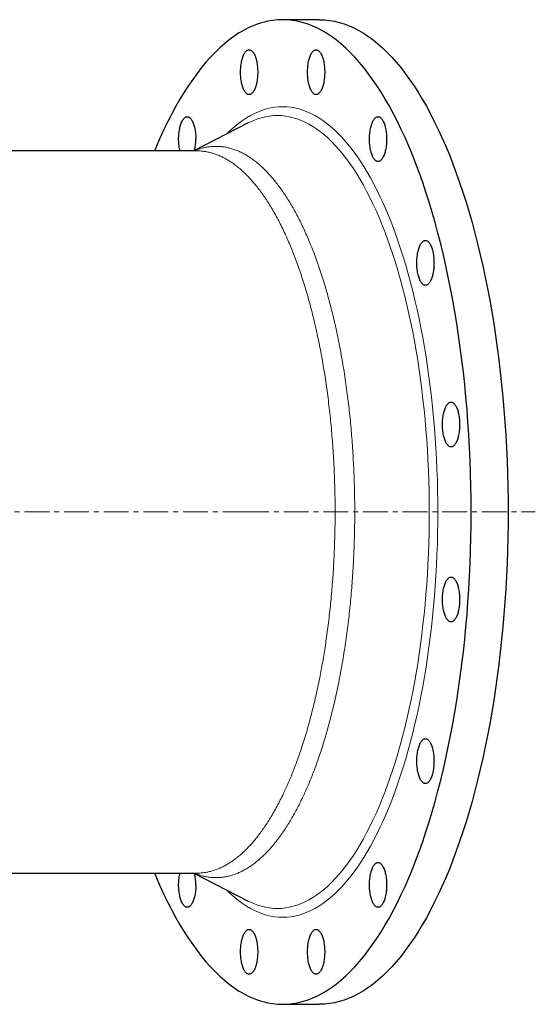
# Model space of a CAD drawing. Header units: millimetres. Extents: x 105 to 1315, y 105 to 1423.
# Tile 2 of 3: x 370 to 634, y 105 to 610. Entities that reach past the tile are written whole.
import ezdxf

# ---------------------------------------------------------------- set-up
doc = ezdxf.new("R2010")
doc.units = ezdxf.units.MM
doc.linetypes.add('CENTERX2', pattern=[20.32, 12.7, -2.54, 2.54, -2.54])
doc.layers.add('FORMAT', color=7, linetype='Continuous')

msp = doc.modelspace()

# ---------------------------------------------------------------- linework, layer by layer
at = {"color": 7, "linetype": 'Continuous', "lineweight": 25}
for p, q in [((523.34, 610.41), (504.4, 610.41)), ((486.71, 557.43), (458.86, 543.11)), ((487.07, 557.62), (486.71, 557.43)), ((460.49, 543.11), (194.88, 543.11)), ((460.51, 543.09), (460.49, 543.09)), ((357.89, 172.71), (460.49, 172.71)), ((458.86, 172.71), (486.71, 158.38)), ((460.49, 172.72), (460.5, 172.72)), ((486.71, 158.38), (487.07, 158.2)), ((504.4, 105.41), (523.34, 105.41))]:
    msp.add_line(p, q, dxfattribs=at)
at = {"color": 7, "linetype": 'Continuous', "lineweight": 25, "flags": 128}
for points in [[(438.72, 172.71), (439.75, 170.26), (441.65, 165.9), (443.59, 161.68), (445.58, 157.59), (447.61, 153.63), (449.67, 149.82), (451.78, 146.14), (453.92, 142.62), (456.09, 139.24), (458.3, 136.01), (460.54, 132.93), (462.81, 130), (465.1, 127.24), (467.43, 124.63), (469.78, 122.18), (472.15, 119.89), (474.54, 117.77), (476.96, 115.8), (479.4, 114.01), (481.85, 112.38), (484.31, 110.92), (486.8, 109.64), (489.29, 108.52), (491.79, 107.57), (494.3, 106.79), (496.82, 106.19), (499.35, 105.75), (501.88, 105.49), (504.4, 105.41), (506.93, 105.49), (509.46, 105.75), (511.99, 106.19), (514.5, 106.79), (517.02, 107.57), (519.52, 108.52), (522.01, 109.64), (524.49, 110.92), (526.96, 112.38), (529.41, 114.01), (531.85, 115.8), (534.26, 117.77), (536.66, 119.89), (539.03, 122.18), (541.38, 124.63), (543.71, 127.24), (546, 130), (548.27, 132.93), (550.51, 136.01), (552.72, 139.24), (554.89, 142.62), (557.03, 146.14), (559.13, 149.82), (561.2, 153.63), (563.23, 157.59), (565.21, 161.68), (567.16, 165.9), (569.06, 170.26), (570.92, 174.75), (572.73, 179.36), (574.5, 184.1), (576.21, 188.95), (577.88, 193.92), (579.5, 199), (581.06, 204.19), (582.58, 209.49), (584.04, 214.89), (585.44, 220.39), (586.79, 225.98), (588.09, 231.66), (589.32, 237.42), (590.5, 243.27), (591.62, 249.2), (592.68, 255.21), (593.68, 261.28), (594.61, 267.42), (595.49, 273.62), (596.3, 279.88), (597.05, 286.19), (597.74, 292.56), (598.36, 298.96), (598.92, 305.41), (599.41, 311.89), (599.84, 318.41), (600.21, 324.95), (600.5, 331.51), (600.73, 338.1), (600.9, 344.69), (601, 351.3), (601.03, 357.91), (601, 364.52), (600.9, 371.12), (600.73, 377.72), (600.5, 384.3), (600.21, 390.86), (599.84, 397.41), (599.41, 403.92), (598.92, 410.4), (598.36, 416.85), (597.74, 423.26), (597.05, 429.62), (596.3, 435.93), (595.49, 442.19), (594.61, 448.39), (593.68, 454.53), (592.68, 460.61), (591.62, 466.61), (590.5, 472.54), (589.32, 478.39), (588.09, 484.16), (586.79, 489.84), (585.44, 495.43), (584.04, 500.92), (582.58, 506.32), (581.06, 511.62), (579.5, 516.81), (577.88, 521.89), (576.21, 526.86), (574.5, 531.72), (572.73, 536.45), (570.92, 541.06), (569.06, 545.55), (567.16, 549.91), (565.21, 554.14), (563.23, 558.23), (561.2, 562.18), (559.13, 566), (557.03, 569.67), (554.89, 573.2), (552.72, 576.58), (550.51, 579.81), (548.27, 582.89), (546, 585.81), (543.71, 588.58), (541.38, 591.19), (539.03, 593.64), (536.66, 595.92), (534.26, 598.05), (531.85, 600.01), (529.41, 601.8), (526.96, 603.43), (524.49, 604.89), (522.01, 606.18), (519.52, 607.3), (517.02, 608.25), (514.5, 609.02), (511.99, 609.63), (509.46, 610.06), (506.93, 610.32), (504.4, 610.41), (501.88, 610.32), (499.35, 610.06), (496.82, 609.63), (494.3, 609.02), (491.79, 608.25), (489.29, 607.3), (486.8, 606.18), (484.31, 604.89), (481.85, 603.43), (479.4, 601.8), (476.96, 600.01), (474.54, 598.05), (472.15, 595.92), (469.78, 593.64), (467.43, 591.19), (465.1, 588.58), (462.81, 585.81), (460.54, 582.89), (458.3, 579.81), (456.09, 576.58), (453.92, 573.2), (451.78, 569.67), (449.67, 566), (447.61, 562.18), (445.58, 558.23), (443.59, 554.14), (441.65, 549.91), (439.75, 545.55), (438.72, 543.11)], [(523.34, 610.41), (525.87, 610.32), (528.4, 610.06), (530.93, 609.63), (533.44, 609.02), (535.96, 608.25), (538.46, 607.3), (540.95, 606.18), (543.43, 604.89), (545.9, 603.43), (548.35, 601.8), (550.79, 600.01), (553.2, 598.05), (555.6, 595.92), (557.97, 593.64), (560.32, 591.19), (562.65, 588.58), (564.94, 585.81), (567.21, 582.89), (569.45, 579.81), (571.66, 576.58), (573.83, 573.2), (575.97, 569.67), (578.07, 566), (580.14, 562.18), (582.17, 558.23), (584.15, 554.14), (586.1, 549.91), (588, 545.55), (589.86, 541.06), (591.67, 536.45), (593.44, 531.72), (595.15, 526.86), (596.82, 521.89), (598.44, 516.81), (600, 511.62), (601.52, 506.32), (602.98, 500.92), (604.38, 495.43), (605.73, 489.84), (607.03, 484.16), (608.26, 478.39), (609.44, 472.54), (610.56, 466.61), (611.62, 460.61), (612.62, 454.53), (613.55, 448.39), (614.43, 442.19), (615.24, 435.93), (615.99, 429.62), (616.68, 423.26), (617.3, 416.85), (617.86, 410.4), (618.35, 403.92), (618.78, 397.41), (619.14, 390.86), (619.44, 384.3), (619.67, 377.72), (619.84, 371.12), (619.94, 364.52), (619.97, 357.91), (619.94, 351.3), (619.84, 344.69), (619.67, 338.1), (619.44, 331.51), (619.14, 324.95), (618.78, 318.41), (618.35, 311.89), (617.86, 305.41), (617.3, 298.96), (616.68, 292.56), (615.99, 286.19), (615.24, 279.88), (614.43, 273.62), (613.55, 267.42), (612.62, 261.28), (611.62, 255.21), (610.56, 249.2), (609.44, 243.27), (608.26, 237.42), (607.03, 231.66), (605.73, 225.98), (604.38, 220.39), (602.98, 214.89), (601.52, 209.49), (600, 204.19), (598.44, 199), (596.82, 193.92), (595.15, 188.95), (593.44, 184.1), (591.67, 179.36), (589.86, 174.75), (588, 170.26), (586.1, 165.9), (584.15, 161.68), (582.17, 157.59), (580.14, 153.63), (578.07, 149.82), (575.97, 146.14), (573.83, 142.62), (571.66, 139.24), (569.45, 136.01), (567.21, 132.93), (564.94, 130), (562.65, 127.24), (560.32, 124.63), (557.97, 122.18), (555.6, 119.89), (553.2, 117.77), (550.79, 115.8), (548.35, 114.01), (545.9, 112.38), (543.43, 110.92), (540.95, 109.64), (538.46, 108.52), (535.96, 107.57), (533.44, 106.79), (530.93, 106.19), (528.4, 105.75), (525.87, 105.49), (523.34, 105.41), (523.34, 105.41)], [(491.63, 583.49), (491.63, 582.78), (491.6, 582.07), (491.56, 581.37), (491.5, 580.68), (491.43, 580), (491.34, 579.33), (491.23, 578.68), (491.11, 578.05), (490.97, 577.43), (490.83, 576.84), (490.66, 576.28), (490.49, 575.74), (490.3, 575.23), (490.1, 574.75), (489.89, 574.31), (489.66, 573.9), (489.43, 573.53), (489.19, 573.19), (488.95, 572.9), (488.7, 572.64), (488.44, 572.43), (488.17, 572.25), (487.91, 572.12), (487.64, 572.04), (487.37, 571.99), (487.1, 571.99), (486.83, 572.04), (486.56, 572.12), (486.29, 572.25), (486.03, 572.43), (485.77, 572.64), (485.52, 572.9), (485.27, 573.19), (485.03, 573.53), (484.8, 573.9), (484.58, 574.31), (484.37, 574.75), (484.17, 575.23), (483.98, 575.74), (483.8, 576.28), (483.64, 576.84), (483.49, 577.43), (483.36, 578.05), (483.24, 578.68), (483.13, 579.33), (483.04, 580), (482.97, 580.68), (482.91, 581.37), (482.87, 582.07), (482.84, 582.78), (482.83, 583.49), (482.84, 584.2), (482.87, 584.9), (482.91, 585.6), (482.97, 586.29), (483.04, 586.97), (483.13, 587.64), (483.24, 588.29), (483.36, 588.93), (483.49, 589.54), (483.64, 590.13), (483.8, 590.7), (483.98, 591.24), (484.17, 591.74), (484.37, 592.22), (484.58, 592.66), (484.8, 593.07), (485.03, 593.45), (485.27, 593.78), (485.52, 594.08), (485.77, 594.33), (486.03, 594.55), (486.29, 594.72), (486.56, 594.85), (486.83, 594.94), (487.1, 594.98), (487.37, 594.98), (487.64, 594.94), (487.91, 594.85), (488.17, 594.72), (488.44, 594.55), (488.7, 594.33), (488.95, 594.08), (489.19, 593.78), (489.43, 593.45), (489.66, 593.07), (489.89, 592.66), (490.1, 592.22), (490.3, 591.74), (490.49, 591.24), (490.66, 590.7), (490.83, 590.13), (490.97, 589.54), (491.11, 588.93), (491.23, 588.29), (491.34, 587.64), (491.43, 586.97), (491.5, 586.29), (491.56, 585.6), (491.6, 584.9), (491.63, 584.2), (491.63, 583.49)], [(525.98, 583.49), (525.97, 582.78), (525.94, 582.07), (525.9, 581.37), (525.84, 580.68), (525.77, 580), (525.68, 579.33), (525.57, 578.68), (525.45, 578.05), (525.32, 577.43), (525.17, 576.84), (525, 576.28), (524.83, 575.74), (524.64, 575.23), (524.44, 574.75), (524.23, 574.31), (524.01, 573.9), (523.78, 573.53), (523.54, 573.19), (523.29, 572.9), (523.04, 572.64), (522.78, 572.43), (522.52, 572.25), (522.25, 572.12), (521.98, 572.04), (521.71, 571.99), (521.44, 571.99), (521.17, 572.04), (520.9, 572.12), (520.63, 572.25), (520.37, 572.43), (520.11, 572.64), (519.86, 572.9), (519.61, 573.19), (519.38, 573.53), (519.14, 573.9), (518.92, 574.31), (518.71, 574.75), (518.51, 575.23), (518.32, 575.74), (518.15, 576.28), (517.98, 576.84), (517.83, 577.43), (517.7, 578.05), (517.58, 578.68), (517.47, 579.33), (517.38, 580), (517.31, 580.68), (517.25, 581.37), (517.21, 582.07), (517.18, 582.78), (517.17, 583.49), (517.18, 584.2), (517.21, 584.9), (517.25, 585.6), (517.31, 586.29), (517.38, 586.97), (517.47, 587.64), (517.58, 588.29), (517.7, 588.93), (517.83, 589.54), (517.98, 590.13), (518.15, 590.7), (518.32, 591.24), (518.51, 591.74), (518.71, 592.22), (518.92, 592.66), (519.14, 593.07), (519.38, 593.45), (519.61, 593.78), (519.86, 594.08), (520.11, 594.33), (520.37, 594.55), (520.63, 594.72), (520.9, 594.85), (521.17, 594.94), (521.44, 594.98), (521.71, 594.98), (521.98, 594.94), (522.25, 594.85), (522.52, 594.72), (522.78, 594.55), (523.04, 594.33), (523.29, 594.08), (523.54, 593.78), (523.78, 593.45), (524.01, 593.07), (524.23, 592.66), (524.44, 592.22), (524.64, 591.74), (524.83, 591.24), (525, 590.7), (525.17, 590.13), (525.32, 589.54), (525.45, 588.93), (525.57, 588.29), (525.68, 587.64), (525.77, 586.97), (525.84, 586.29), (525.9, 585.6), (525.94, 584.9), (525.97, 584.2), (525.98, 583.49)], [(451.76, 543.11), (451.63, 543.7), (451.51, 544.34), (451.4, 544.99), (451.31, 545.66), (451.24, 546.34), (451.18, 547.03), (451.14, 547.73), (451.11, 548.44), (451.1, 549.14), (451.11, 549.85), (451.14, 550.56), (451.18, 551.26), (451.24, 551.95), (451.31, 552.63), (451.4, 553.3), (451.51, 553.95), (451.63, 554.59), (451.76, 555.2), (451.91, 555.79), (452.08, 556.35), (452.25, 556.89), (452.44, 557.4), (452.64, 557.88), (452.85, 558.32), (453.07, 558.73), (453.3, 559.1), (453.54, 559.44), (453.79, 559.74), (454.04, 559.99), (454.3, 560.21), (454.56, 560.38), (454.83, 560.51), (455.1, 560.6), (455.37, 560.64), (455.64, 560.64), (455.91, 560.6), (456.18, 560.51), (456.45, 560.38), (456.71, 560.21), (456.97, 559.99), (457.22, 559.74), (457.47, 559.44), (457.71, 559.1), (457.94, 558.73), (458.16, 558.32), (458.37, 557.88), (458.57, 557.4), (458.76, 556.89), (458.93, 556.35), (459.1, 555.79), (459.25, 555.2), (459.38, 554.59), (459.5, 553.95), (459.61, 553.3), (459.7, 552.63), (459.77, 551.95), (459.83, 551.26), (459.87, 550.56), (459.9, 549.85), (459.91, 549.14), (459.91, 549.14)], [(557.71, 549.14), (557.7, 548.44), (557.67, 547.73), (557.63, 547.03), (557.57, 546.34), (557.5, 545.66), (557.41, 544.99), (557.3, 544.34), (557.18, 543.7), (557.05, 543.09), (556.9, 542.5), (556.73, 541.94), (556.56, 541.4), (556.37, 540.89), (556.17, 540.41), (555.96, 539.97), (555.74, 539.56), (555.5, 539.19), (555.27, 538.85), (555.02, 538.55), (554.77, 538.3), (554.51, 538.08), (554.25, 537.91), (553.98, 537.78), (553.71, 537.69), (553.44, 537.65), (553.17, 537.65), (552.9, 537.69), (552.63, 537.78), (552.36, 537.91), (552.1, 538.08), (551.84, 538.3), (551.59, 538.55), (551.34, 538.85), (551.1, 539.19), (550.87, 539.56), (550.65, 539.97), (550.44, 540.41), (550.24, 540.89), (550.05, 541.4), (549.88, 541.94), (549.71, 542.5), (549.56, 543.09), (549.43, 543.7), (549.31, 544.34), (549.2, 544.99), (549.11, 545.66), (549.04, 546.34), (548.98, 547.03), (548.94, 547.73), (548.91, 548.44), (548.9, 549.14), (548.91, 549.85), (548.94, 550.56), (548.98, 551.26), (549.04, 551.95), (549.11, 552.63), (549.2, 553.3), (549.31, 553.95), (549.43, 554.59), (549.56, 555.2), (549.71, 555.79), (549.88, 556.35), (550.05, 556.89), (550.24, 557.4), (550.44, 557.88), (550.65, 558.32), (550.87, 558.73), (551.1, 559.1), (551.34, 559.44), (551.59, 559.74), (551.84, 559.99), (552.1, 560.21), (552.36, 560.38), (552.63, 560.51), (552.9, 560.6), (553.17, 560.64), (553.44, 560.64), (553.71, 560.6), (553.98, 560.51), (554.25, 560.38), (554.51, 560.21), (554.77, 559.99), (555.02, 559.74), (555.27, 559.44), (555.5, 559.1), (555.74, 558.73), (555.96, 558.32), (556.17, 557.88), (556.37, 557.4), (556.56, 556.89), (556.73, 556.35), (556.9, 555.79), (557.05, 555.2), (557.18, 554.59), (557.3, 553.95), (557.41, 553.3), (557.5, 552.63), (557.57, 551.95), (557.63, 551.26), (557.67, 550.56), (557.7, 549.85), (557.71, 549.14)], [(581.99, 485.69), (581.98, 484.98), (581.96, 484.27), (581.91, 483.57), (581.86, 482.88), (581.78, 482.2), (581.69, 481.53), (581.59, 480.88), (581.47, 480.25), (581.33, 479.63), (581.18, 479.04), (581.02, 478.48), (580.84, 477.94), (580.65, 477.43), (580.45, 476.95), (580.24, 476.51), (580.02, 476.1), (579.79, 475.73), (579.55, 475.39), (579.3, 475.1), (579.05, 474.84), (578.79, 474.63), (578.53, 474.45), (578.26, 474.32), (577.99, 474.24), (577.72, 474.19), (577.45, 474.19), (577.18, 474.24), (576.91, 474.32), (576.65, 474.45), (576.38, 474.63), (576.13, 474.84), (575.87, 475.1), (575.63, 475.39), (575.39, 475.73), (575.16, 476.1), (574.94, 476.51), (574.72, 476.95), (574.52, 477.43), (574.34, 477.94), (574.16, 478.48), (574, 479.04), (573.85, 479.63), (573.71, 480.25), (573.59, 480.88), (573.48, 481.53), (573.39, 482.2), (573.32, 482.88), (573.26, 483.57), (573.22, 484.27), (573.2, 484.98), (573.19, 485.69), (573.2, 486.4), (573.22, 487.1), (573.26, 487.8), (573.32, 488.49), (573.39, 489.17), (573.48, 489.84), (573.59, 490.49), (573.71, 491.13), (573.85, 491.74), (574, 492.33), (574.16, 492.9), (574.34, 493.44), (574.52, 493.94), (574.72, 494.42), (574.94, 494.87), (575.16, 495.27), (575.39, 495.65), (575.63, 495.98), (575.87, 496.28), (576.13, 496.53), (576.38, 496.75), (576.65, 496.92), (576.91, 497.05), (577.18, 497.14), (577.45, 497.18), (577.72, 497.18), (577.99, 497.14), (578.26, 497.05), (578.53, 496.92), (578.79, 496.75), (579.05, 496.53), (579.3, 496.28), (579.55, 495.98), (579.79, 495.65), (580.02, 495.27), (580.24, 494.87), (580.45, 494.42), (580.65, 493.94), (580.84, 493.44), (581.02, 492.9), (581.18, 492.33), (581.33, 491.74), (581.47, 491.13), (581.59, 490.49), (581.69, 489.84), (581.78, 489.17), (581.86, 488.49), (581.91, 487.8), (581.96, 487.1), (581.98, 486.4), (581.99, 485.69)], [(595.13, 402.78), (595.12, 402.07), (595.1, 401.36), (595.06, 400.66), (595, 399.97), (594.92, 399.29), (594.83, 398.62), (594.73, 397.97), (594.61, 397.34), (594.47, 396.72), (594.32, 396.13), (594.16, 395.57), (593.98, 395.03), (593.79, 394.52), (593.59, 394.04), (593.38, 393.6), (593.16, 393.19), (592.93, 392.82), (592.69, 392.48), (592.45, 392.19), (592.19, 391.93), (591.93, 391.72), (591.67, 391.54), (591.41, 391.41), (591.14, 391.33), (590.87, 391.28), (590.59, 391.28), (590.32, 391.33), (590.06, 391.41), (589.79, 391.54), (589.53, 391.72), (589.27, 391.93), (589.02, 392.19), (588.77, 392.48), (588.53, 392.82), (588.3, 393.19), (588.08, 393.6), (587.87, 394.04), (587.67, 394.52), (587.48, 395.03), (587.3, 395.57), (587.14, 396.13), (586.99, 396.72), (586.85, 397.34), (586.73, 397.97), (586.63, 398.62), (586.54, 399.29), (586.46, 399.97), (586.4, 400.66), (586.36, 401.36), (586.34, 402.07), (586.33, 402.78), (586.34, 403.49), (586.36, 404.19), (586.4, 404.89), (586.46, 405.58), (586.54, 406.26), (586.63, 406.93), (586.73, 407.58), (586.85, 408.22), (586.99, 408.83), (587.14, 409.42), (587.3, 409.99), (587.48, 410.53), (587.67, 411.03), (587.87, 411.51), (588.08, 411.95), (588.3, 412.36), (588.53, 412.74), (588.77, 413.07), (589.02, 413.37), (589.27, 413.62), (589.53, 413.84), (589.79, 414.01), (590.06, 414.14), (590.32, 414.23), (590.59, 414.27), (590.87, 414.27), (591.14, 414.23), (591.41, 414.14), (591.67, 414.01), (591.93, 413.84), (592.19, 413.62), (592.45, 413.37), (592.69, 413.07), (592.93, 412.74), (593.16, 412.36), (593.38, 411.95), (593.59, 411.51), (593.79, 411.03), (593.98, 410.53), (594.16, 409.99), (594.32, 409.42), (594.47, 408.83), (594.61, 408.22), (594.73, 407.58), (594.83, 406.93), (594.92, 406.26), (595, 405.58), (595.06, 404.89), (595.1, 404.19), (595.12, 403.49), (595.13, 402.78)], [(595.13, 313.04), (595.12, 312.33), (595.1, 311.62), (595.06, 310.92), (595, 310.23), (594.92, 309.55), (594.83, 308.88), (594.73, 308.23), (594.61, 307.6), (594.47, 306.98), (594.32, 306.39), (594.16, 305.83), (593.98, 305.29), (593.79, 304.78), (593.59, 304.3), (593.38, 303.86), (593.16, 303.45), (592.93, 303.08), (592.69, 302.74), (592.45, 302.45), (592.19, 302.19), (591.93, 301.98), (591.67, 301.8), (591.41, 301.67), (591.14, 301.59), (590.87, 301.54), (590.59, 301.54), (590.32, 301.59), (590.06, 301.67), (589.79, 301.8), (589.53, 301.98), (589.27, 302.19), (589.02, 302.45), (588.77, 302.74), (588.53, 303.08), (588.3, 303.45), (588.08, 303.86), (587.87, 304.3), (587.67, 304.78), (587.48, 305.29), (587.3, 305.83), (587.14, 306.39), (586.99, 306.98), (586.85, 307.6), (586.73, 308.23), (586.63, 308.88), (586.54, 309.55), (586.46, 310.23), (586.4, 310.92), (586.36, 311.62), (586.34, 312.33), (586.33, 313.04), (586.34, 313.74), (586.36, 314.45), (586.4, 315.15), (586.46, 315.84), (586.54, 316.52), (586.63, 317.19), (586.73, 317.84), (586.85, 318.48), (586.99, 319.09), (587.14, 319.68), (587.3, 320.25), (587.48, 320.78), (587.67, 321.29), (587.87, 321.77), (588.08, 322.21), (588.3, 322.62), (588.53, 323), (588.77, 323.33), (589.02, 323.63), (589.27, 323.88), (589.53, 324.1), (589.79, 324.27), (590.06, 324.4), (590.32, 324.49), (590.59, 324.53), (590.87, 324.53), (591.14, 324.49), (591.41, 324.4), (591.67, 324.27), (591.93, 324.1), (592.19, 323.88), (592.45, 323.63), (592.69, 323.33), (592.93, 323), (593.16, 322.62), (593.38, 322.21), (593.59, 321.77), (593.79, 321.29), (593.98, 320.78), (594.16, 320.25), (594.32, 319.68), (594.47, 319.09), (594.61, 318.48), (594.73, 317.84), (594.83, 317.19), (594.92, 316.52), (595, 315.84), (595.06, 315.15), (595.1, 314.45), (595.12, 313.74), (595.13, 313.04)], [(581.99, 230.13), (581.98, 229.42), (581.96, 228.71), (581.91, 228.01), (581.86, 227.32), (581.78, 226.64), (581.69, 225.97), (581.59, 225.32), (581.47, 224.69), (581.33, 224.07), (581.18, 223.48), (581.02, 222.92), (580.84, 222.38), (580.65, 221.87), (580.45, 221.39), (580.24, 220.95), (580.02, 220.54), (579.79, 220.17), (579.55, 219.83), (579.3, 219.54), (579.05, 219.28), (578.79, 219.06), (578.53, 218.89), (578.26, 218.76), (577.99, 218.67), (577.72, 218.63), (577.45, 218.63), (577.18, 218.67), (576.91, 218.76), (576.65, 218.89), (576.38, 219.06), (576.13, 219.28), (575.87, 219.54), (575.63, 219.83), (575.39, 220.17), (575.16, 220.54), (574.94, 220.95), (574.72, 221.39), (574.52, 221.87), (574.34, 222.38), (574.16, 222.92), (574, 223.48), (573.85, 224.07), (573.71, 224.69), (573.59, 225.32), (573.48, 225.97), (573.39, 226.64), (573.32, 227.32), (573.26, 228.01), (573.22, 228.71), (573.2, 229.42), (573.19, 230.13), (573.2, 230.83), (573.22, 231.54), (573.26, 232.24), (573.32, 232.93), (573.39, 233.61), (573.48, 234.28), (573.59, 234.93), (573.71, 235.57), (573.85, 236.18), (574, 236.77), (574.16, 237.34), (574.34, 237.87), (574.52, 238.38), (574.72, 238.86), (574.94, 239.3), (575.16, 239.71), (575.39, 240.09), (575.63, 240.42), (575.87, 240.72), (576.13, 240.97), (576.38, 241.19), (576.65, 241.36), (576.91, 241.49), (577.18, 241.58), (577.45, 241.62), (577.72, 241.62), (577.99, 241.58), (578.26, 241.49), (578.53, 241.36), (578.79, 241.19), (579.05, 240.97), (579.3, 240.72), (579.55, 240.42), (579.79, 240.09), (580.02, 239.71), (580.24, 239.3), (580.45, 238.86), (580.65, 238.38), (580.84, 237.87), (581.02, 237.34), (581.18, 236.77), (581.33, 236.18), (581.47, 235.57), (581.59, 234.93), (581.69, 234.28), (581.78, 233.61), (581.86, 232.93), (581.91, 232.24), (581.96, 231.54), (581.98, 230.83), (581.99, 230.13)], [(557.71, 166.67), (557.7, 165.96), (557.67, 165.26), (557.63, 164.56), (557.57, 163.86), (557.5, 163.18), (557.41, 162.51), (557.3, 161.86), (557.18, 161.23), (557.05, 160.61), (556.9, 160.02), (556.73, 159.46), (556.56, 158.92), (556.37, 158.41), (556.17, 157.94), (555.96, 157.49), (555.74, 157.08), (555.5, 156.71), (555.27, 156.37), (555.02, 156.08), (554.77, 155.82), (554.51, 155.61), (554.25, 155.44), (553.98, 155.31), (553.71, 155.22), (553.44, 155.17), (553.17, 155.17), (552.9, 155.22), (552.63, 155.31), (552.36, 155.44), (552.1, 155.61), (551.84, 155.82), (551.59, 156.08), (551.34, 156.37), (551.1, 156.71), (550.87, 157.08), (550.65, 157.49), (550.44, 157.94), (550.24, 158.41), (550.05, 158.92), (549.88, 159.46), (549.71, 160.02), (549.56, 160.61), (549.43, 161.23), (549.31, 161.86), (549.2, 162.51), (549.11, 163.18), (549.04, 163.86), (548.98, 164.56), (548.94, 165.26), (548.91, 165.96), (548.9, 166.67), (548.91, 167.38), (548.94, 168.08), (548.98, 168.78), (549.04, 169.47), (549.11, 170.16), (549.2, 170.82), (549.31, 171.48), (549.43, 172.11), (549.56, 172.72), (549.71, 173.31), (549.88, 173.88), (550.05, 174.42), (550.24, 174.92), (550.44, 175.4), (550.65, 175.85), (550.87, 176.26), (551.1, 176.63), (551.34, 176.96), (551.59, 177.26), (551.84, 177.52), (552.1, 177.73), (552.36, 177.9), (552.63, 178.03), (552.9, 178.12), (553.17, 178.16), (553.44, 178.16), (553.71, 178.12), (553.98, 178.03), (554.25, 177.9), (554.51, 177.73), (554.77, 177.52), (555.02, 177.26), (555.27, 176.96), (555.5, 176.63), (555.74, 176.26), (555.96, 175.85), (556.17, 175.4), (556.37, 174.92), (556.56, 174.42), (556.73, 173.88), (556.9, 173.31), (557.05, 172.72), (557.18, 172.11), (557.3, 171.48), (557.41, 170.82), (557.5, 170.16), (557.57, 169.47), (557.63, 168.78), (557.67, 168.08), (557.7, 167.38), (557.71, 166.67)], [(459.91, 166.67), (459.9, 165.96), (459.87, 165.26), (459.83, 164.56), (459.77, 163.86), (459.7, 163.18), (459.61, 162.51), (459.5, 161.86), (459.38, 161.23), (459.25, 160.61), (459.1, 160.02), (458.93, 159.46), (458.76, 158.92), (458.57, 158.41), (458.37, 157.94), (458.16, 157.49), (457.94, 157.08), (457.71, 156.71), (457.47, 156.37), (457.22, 156.08), (456.97, 155.82), (456.71, 155.61), (456.45, 155.44), (456.18, 155.31), (455.91, 155.22), (455.64, 155.17), (455.37, 155.17), (455.1, 155.22), (454.83, 155.31), (454.56, 155.44), (454.3, 155.61), (454.04, 155.82), (453.79, 156.08), (453.54, 156.37), (453.3, 156.71), (453.07, 157.08), (452.85, 157.49), (452.64, 157.94), (452.44, 158.41), (452.25, 158.92), (452.08, 159.46), (451.91, 160.02), (451.76, 160.61), (451.63, 161.23), (451.51, 161.86), (451.4, 162.51), (451.31, 163.18), (451.24, 163.86), (451.18, 164.56), (451.14, 165.26), (451.11, 165.96), (451.1, 166.67), (451.11, 167.38), (451.14, 168.08), (451.18, 168.78), (451.24, 169.47), (451.31, 170.16), (451.4, 170.82), (451.51, 171.48), (451.63, 172.11), (451.76, 172.71)], [(491.63, 132.33), (491.63, 131.62), (491.6, 130.91), (491.56, 130.21), (491.5, 129.52), (491.43, 128.84), (491.34, 128.17), (491.23, 127.52), (491.11, 126.89), (490.97, 126.27), (490.83, 125.68), (490.66, 125.12), (490.49, 124.58), (490.3, 124.07), (490.1, 123.59), (489.89, 123.15), (489.66, 122.74), (489.43, 122.37), (489.19, 122.03), (488.95, 121.74), (488.7, 121.48), (488.44, 121.27), (488.17, 121.09), (487.91, 120.96), (487.64, 120.88), (487.37, 120.83), (487.1, 120.83), (486.83, 120.88), (486.56, 120.96), (486.29, 121.09), (486.03, 121.27), (485.77, 121.48), (485.52, 121.74), (485.27, 122.03), (485.03, 122.37), (484.8, 122.74), (484.58, 123.15), (484.37, 123.59), (484.17, 124.07), (483.98, 124.58), (483.8, 125.12), (483.64, 125.68), (483.49, 126.27), (483.36, 126.89), (483.24, 127.52), (483.13, 128.17), (483.04, 128.84), (482.97, 129.52), (482.91, 130.21), (482.87, 130.91), (482.84, 131.62), (482.83, 132.33), (482.84, 133.03), (482.87, 133.74), (482.91, 134.44), (482.97, 135.13), (483.04, 135.81), (483.13, 136.48), (483.24, 137.13), (483.36, 137.77), (483.49, 138.38), (483.64, 138.97), (483.8, 139.54), (483.98, 140.07), (484.17, 140.58), (484.37, 141.06), (484.58, 141.5), (484.8, 141.91), (485.03, 142.29), (485.27, 142.62), (485.52, 142.92), (485.77, 143.17), (486.03, 143.39), (486.29, 143.56), (486.56, 143.69), (486.83, 143.78), (487.1, 143.82), (487.37, 143.82), (487.64, 143.78), (487.91, 143.69), (488.17, 143.56), (488.44, 143.39), (488.7, 143.17), (488.95, 142.92), (489.19, 142.62), (489.43, 142.29), (489.66, 141.91), (489.89, 141.5), (490.1, 141.06), (490.3, 140.58), (490.49, 140.07), (490.66, 139.54), (490.83, 138.97), (490.97, 138.38), (491.11, 137.77), (491.23, 137.13), (491.34, 136.48), (491.43, 135.81), (491.5, 135.13), (491.56, 134.44), (491.6, 133.74), (491.63, 133.03), (491.63, 132.33)], [(525.98, 132.33), (525.97, 131.62), (525.94, 130.91), (525.9, 130.21), (525.84, 129.52), (525.77, 128.84), (525.68, 128.17), (525.57, 127.52), (525.45, 126.89), (525.32, 126.27), (525.17, 125.68), (525, 125.12), (524.83, 124.58), (524.64, 124.07), (524.44, 123.59), (524.23, 123.15), (524.01, 122.74), (523.78, 122.37), (523.54, 122.03), (523.29, 121.74), (523.04, 121.48), (522.78, 121.27), (522.52, 121.09), (522.25, 120.96), (521.98, 120.88), (521.71, 120.83), (521.44, 120.83), (521.17, 120.88), (520.9, 120.96), (520.63, 121.09), (520.37, 121.27), (520.11, 121.48), (519.86, 121.74), (519.61, 122.03), (519.38, 122.37), (519.14, 122.74), (518.92, 123.15), (518.71, 123.59), (518.51, 124.07), (518.32, 124.58), (518.15, 125.12), (517.98, 125.68), (517.83, 126.27), (517.7, 126.89), (517.58, 127.52), (517.47, 128.17), (517.38, 128.84), (517.31, 129.52), (517.25, 130.21), (517.21, 130.91), (517.18, 131.62), (517.17, 132.33), (517.18, 133.03), (517.21, 133.74), (517.25, 134.44), (517.31, 135.13), (517.38, 135.81), (517.47, 136.48), (517.58, 137.13), (517.7, 137.77), (517.83, 138.38), (517.98, 138.97), (518.15, 139.54), (518.32, 140.07), (518.51, 140.58), (518.71, 141.06), (518.92, 141.5), (519.14, 141.91), (519.38, 142.29), (519.61, 142.62), (519.86, 142.92), (520.11, 143.17), (520.37, 143.39), (520.63, 143.56), (520.9, 143.69), (521.17, 143.78), (521.44, 143.82), (521.71, 143.82), (521.98, 143.78), (522.25, 143.69), (522.52, 143.56), (522.78, 143.39), (523.04, 143.17), (523.29, 142.92), (523.54, 142.62), (523.78, 142.29), (524.01, 141.91), (524.23, 141.5), (524.44, 141.06), (524.64, 140.58), (524.83, 140.07), (525, 139.54), (525.17, 138.97), (525.32, 138.38), (525.45, 137.77), (525.57, 137.13), (525.68, 136.48), (525.77, 135.81), (525.84, 135.13), (525.9, 134.44), (525.94, 133.74), (525.97, 133.03), (525.98, 132.33)]]:
    msp.add_lwpolyline(points, dxfattribs=at)
at = {"color": 8, "linetype": 'Continuous', "lineweight": 18, "flags": 128}
for points in [[(475.66, 551.75), (475.89, 551.98), (477.85, 553.87), (479.82, 555.62), (481.81, 557.23), (483.81, 558.71), (485.83, 560.05), (487.86, 561.25), (489.91, 562.31), (491.96, 563.23), (494.02, 564.01), (496.09, 564.65), (498.16, 565.15), (500.24, 565.51), (502.32, 565.72), (504.4, 565.79), (506.49, 565.72), (508.57, 565.51), (510.65, 565.15), (512.72, 564.65), (514.79, 564.01), (516.85, 563.23), (518.9, 562.31), (520.94, 561.25), (522.98, 560.05), (524.99, 558.71), (527, 557.23), (528.99, 555.62), (530.96, 553.87), (532.91, 551.98), (534.85, 549.97), (536.76, 547.82), (538.65, 545.54), (540.52, 543.13), (542.36, 540.6), (544.18, 537.94), (545.97, 535.16), (547.73, 532.25), (549.46, 529.23), (551.17, 526.09), (552.83, 522.83), (554.47, 519.46), (556.07, 515.98), (557.64, 512.4), (559.17, 508.7), (560.66, 504.9), (562.11, 501.01), (563.52, 497.01), (564.9, 492.92), (566.23, 488.73), (567.52, 484.46), (568.77, 480.1), (569.97, 475.65), (571.12, 471.13), (572.24, 466.53), (573.3, 461.85), (574.32, 457.1), (575.29, 452.28), (576.21, 447.4), (577.08, 442.46), (577.9, 437.46), (578.67, 432.41), (579.4, 427.3), (580.07, 422.15), (580.68, 416.95), (581.25, 411.71), (581.76, 406.44), (582.22, 401.13), (582.63, 395.79), (582.98, 390.43), (583.28, 385.04), (583.52, 379.64), (583.71, 374.22), (583.85, 368.79), (583.93, 363.35), (583.96, 357.91)], [(579.56, 357.91), (579.53, 363.23), (579.45, 368.55), (579.32, 373.86), (579.13, 379.16), (578.89, 384.45), (578.6, 389.72), (578.25, 394.97), (577.86, 400.19), (577.41, 405.38), (576.91, 410.54), (576.35, 415.66), (575.75, 420.75), (575.09, 425.79), (574.39, 430.78), (573.63, 435.73), (572.83, 440.62), (571.98, 445.45), (571.08, 450.23), (570.13, 454.94), (569.13, 459.58), (568.09, 464.16), (567, 468.66), (565.87, 473.09), (564.7, 477.44), (563.48, 481.7), (562.21, 485.88), (560.91, 489.97), (559.57, 493.98), (558.19, 497.89), (556.76, 501.7), (555.31, 505.41), (553.81, 509.03), (552.28, 512.54), (550.71, 515.94), (549.11, 519.24), (547.48, 522.42), (545.82, 525.5), (544.12, 528.45), (542.4, 531.29), (540.65, 534.02), (538.87, 536.62), (537.07, 539.1), (535.24, 541.45), (533.39, 543.68), (531.52, 545.78), (529.63, 547.75), (527.71, 549.6), (525.79, 551.31), (523.84, 552.89), (521.88, 554.33), (519.9, 555.64), (517.92, 556.82), (515.92, 557.86), (513.91, 558.76), (511.89, 559.52), (509.87, 560.15), (507.84, 560.63), (505.81, 560.98), (503.77, 561.19), (501.74, 561.26), (499.7, 561.19), (497.66, 560.98), (495.63, 560.63), (493.6, 560.15), (491.58, 559.52), (489.56, 558.76), (487.56, 557.86), (487.07, 557.62)], [(583.96, 357.91), (583.93, 352.47), (583.85, 347.03), (583.71, 341.6), (583.52, 336.18), (583.28, 330.77), (582.98, 325.39), (582.63, 320.02), (582.22, 314.69), (581.76, 309.38), (581.25, 304.1), (580.68, 298.86), (580.07, 293.67), (579.4, 288.51), (578.67, 283.41), (577.9, 278.35), (577.08, 273.35), (576.21, 268.41), (575.29, 263.53), (574.32, 258.71), (573.3, 253.96), (572.24, 249.29), (571.12, 244.68), (569.97, 240.16), (568.77, 235.71), (567.52, 231.35), (566.23, 227.08), (564.9, 222.9), (563.52, 218.8), (562.11, 214.81), (560.66, 210.91), (559.17, 207.11), (557.64, 203.42), (556.07, 199.83), (554.47, 196.35), (552.83, 192.98), (551.17, 189.72), (549.46, 186.58), (547.73, 183.56), (545.97, 180.66), (544.18, 177.87), (542.36, 175.21), (540.52, 172.68), (538.65, 170.27), (536.76, 167.99), (534.85, 165.85), (532.91, 163.83), (530.96, 161.95), (528.99, 160.2), (527, 158.58), (524.99, 157.11), (522.98, 155.77), (520.94, 154.56), (518.9, 153.5), (516.85, 152.58), (514.79, 151.8), (512.72, 151.16), (510.65, 150.66), (508.57, 150.31), (506.49, 150.09), (504.4, 150.02), (502.32, 150.09), (500.24, 150.31), (498.16, 150.66), (496.09, 151.16), (494.02, 151.8), (491.96, 152.58), (489.91, 153.5), (487.86, 154.56), (485.83, 155.77), (483.81, 157.11), (481.81, 158.58), (479.82, 160.2), (477.85, 161.95), (475.89, 163.83), (475.66, 164.06)], [(487.07, 158.2), (487.56, 157.96), (489.56, 157.06), (491.58, 156.29), (493.6, 155.67), (495.63, 155.18), (497.66, 154.83), (499.7, 154.62), (501.74, 154.55), (503.77, 154.62), (505.81, 154.83), (507.84, 155.18), (509.87, 155.67), (511.89, 156.29), (513.91, 157.06), (515.92, 157.96), (517.92, 159), (519.9, 160.17), (521.88, 161.48), (523.84, 162.93), (525.79, 164.51), (527.71, 166.22), (529.63, 168.06), (531.52, 170.03), (533.39, 172.13), (535.24, 174.36), (537.07, 176.72), (538.87, 179.2), (540.65, 181.8), (542.4, 184.52), (544.12, 187.36), (545.82, 190.32), (547.48, 193.39), (549.11, 196.58), (550.71, 199.87), (552.28, 203.28), (553.81, 206.79), (555.31, 210.4), (556.76, 214.11), (558.19, 217.93), (559.57, 221.84), (560.91, 225.84), (562.21, 229.93), (563.48, 234.11), (564.7, 238.38), (565.87, 242.73), (567, 247.15), (568.09, 251.65), (569.13, 256.23), (570.13, 260.87), (571.08, 265.59), (571.98, 270.36), (572.83, 275.2), (573.63, 280.09), (574.39, 285.03), (575.09, 290.03), (575.75, 295.07), (576.35, 300.15), (576.91, 305.28), (577.41, 310.43), (577.86, 315.63), (578.25, 320.85), (578.6, 326.1), (578.89, 331.36), (579.13, 336.65), (579.32, 341.95), (579.45, 347.26), (579.53, 352.58), (579.56, 357.91)]]:
    msp.add_lwpolyline(points, dxfattribs=at)
at = {"color": 7, "linetype": 'Continuous', "lineweight": 25}
for centre, radius, start, end in [((433.11, 548.99), 26.8, 347.8179, 0.3314), ((432.97, 166.81), 26.93, 359.6992, 12.1515)]:
    msp.add_arc(centre, radius, start, end, dxfattribs=at)
at = {"color": 8, "linetype": 'Continuous', "lineweight": 18}
for points, knots in [([(459.1, 543.11), (459.19, 543.15), (459.92, 543.48), (461.28, 543.96), (463.2, 544.55), (465.15, 544.99), (467.1, 545.29), (469.07, 545.45), (471.03, 545.46), (472.99, 545.33), (474.95, 545.06), (476.91, 544.65), (478.89, 544.08), (480.9, 543.36), (482.94, 542.46), (484.97, 541.41), (486.95, 540.22), (488.88, 538.91), (490.77, 537.48), (492.64, 535.92), (494.5, 534.22), (496.33, 532.38), (498.15, 530.41), (499.95, 528.31), (501.75, 526.04), (503.56, 523.6), (505.37, 520.97), (507.15, 518.21), (508.88, 515.36), (510.54, 512.44), (512.14, 509.44), (513.71, 506.33), (515.25, 503.1), (516.76, 499.77), (518.23, 496.32), (519.66, 492.77), (521.08, 489.06), (522.48, 485.18), (523.86, 481.12), (525.19, 476.96), (526.46, 472.77), (527.66, 468.56), (528.8, 464.33), (529.9, 460.02), (530.94, 455.64), (531.95, 451.18), (532.9, 446.65), (533.81, 442.05), (534.68, 437.31), (535.51, 432.42), (536.31, 427.39), (537.05, 422.3), (537.72, 417.24), (538.32, 412.22), (538.87, 407.24), (539.36, 402.22), (539.8, 397.17), (540.18, 392.09), (540.51, 386.98), (540.79, 381.85), (541.02, 376.61), (541.19, 371.27), (541.31, 365.83), (541.37, 360.39), (541.37, 355.03), (541.31, 349.76), (541.19, 344.58), (541.03, 339.42), (540.81, 334.27), (540.53, 329.14), (540.2, 324.03), (539.82, 318.94), (539.38, 313.8), (538.87, 308.61), (538.3, 303.37), (537.67, 298.18), (536.98, 293.03), (536.23, 287.91), (535.42, 282.84), (534.56, 277.84), (533.64, 272.9), (532.67, 268.04), (531.64, 263.25), (530.56, 258.54), (529.49, 254.16), (528.43, 250.09), (527.4, 246.31), (526.33, 242.61), (525.23, 238.97), (524.11, 235.47), (522.98, 232.1), (521.84, 228.86), (520.67, 225.69), (519.47, 222.58), (518.24, 219.54), (516.98, 216.57), (515.69, 213.68), (514.31, 210.71), (512.82, 207.7), (511.23, 204.65), (509.61, 201.72), (507.96, 198.91), (506.27, 196.22), (504.57, 193.65), (502.83, 191.21), (501.04, 188.86), (499.2, 186.6), (497.3, 184.45), (495.37, 182.45), (493.46, 180.63), (491.56, 178.98), (489.68, 177.49), (487.78, 176.14), (485.87, 174.93), (483.95, 173.86), (482.02, 172.93), (480.08, 172.14), (478.1, 171.49), (476.07, 170.97), (474.01, 170.6), (471.95, 170.39), (469.92, 170.34), (467.92, 170.44), (465.96, 170.68), (464.01, 171.07), (462.06, 171.6), (460.43, 172.14), (459.45, 172.56), (459.12, 172.71)], [0, 0, 0, 0, 0.001188, 0.009019, 0.016848, 0.024844, 0.032842, 0.040841, 0.048836, 0.056832, 0.06483, 0.072829, 0.080825, 0.089231, 0.097641, 0.106051, 0.114457, 0.12245, 0.130445, 0.138441, 0.146433, 0.154426, 0.162421, 0.170417, 0.178409, 0.186813, 0.195219, 0.203626, 0.212029, 0.220019, 0.228012, 0.236005, 0.243996, 0.251986, 0.259979, 0.267972, 0.275962, 0.284363, 0.292767, 0.301171, 0.309572, 0.31756, 0.325552, 0.333544, 0.341532, 0.349521, 0.357513, 0.365505, 0.373493, 0.381893, 0.390295, 0.398698, 0.407098, 0.415086, 0.423078, 0.43107, 0.439058, 0.447047, 0.455038, 0.46303, 0.471019, 0.479418, 0.487821, 0.496224, 0.504623, 0.512613, 0.520606, 0.528599, 0.536589, 0.544578, 0.552571, 0.560564, 0.568554, 0.576955, 0.585359, 0.593764, 0.602164, 0.61064, 0.619119, 0.627598, 0.636074, 0.644549, 0.653028, 0.661507, 0.669983, 0.677158, 0.684336, 0.691515, 0.698694, 0.705868, 0.712683, 0.7195, 0.726316, 0.733131, 0.740007, 0.746885, 0.753764, 0.76064, 0.768636, 0.776636, 0.784635, 0.792631, 0.800628, 0.808627, 0.816627, 0.824623, 0.833031, 0.841442, 0.849853, 0.858261, 0.866259, 0.87426, 0.882261, 0.890259, 0.898257, 0.906258, 0.914259, 0.922257, 0.930666, 0.939079, 0.947492, 0.955901, 0.963899, 0.971899, 0.9799, 0.987897, 0.995895, 1, 1, 1, 1]), ([(460.5, 172.72), (461.02, 172.72), (462.2, 172.73), (464.03, 172.92), (465.98, 173.24), (467.93, 173.71), (469.87, 174.32), (471.81, 175.06), (473.74, 175.95), (475.69, 177), (477.66, 178.21), (479.66, 179.59), (481.63, 181.12), (483.55, 182.77), (485.43, 184.54), (487.25, 186.41), (489.05, 188.41), (490.83, 190.54), (492.59, 192.8), (494.33, 195.18), (496.03, 197.69), (497.74, 200.36), (499.45, 203.21), (501.15, 206.24), (502.82, 209.4), (504.35, 212.47), (505.75, 215.43), (507.02, 218.26), (508.26, 221.17), (509.49, 224.16), (510.69, 227.23), (511.86, 230.39), (513, 233.62), (514.21, 237.18), (515.45, 241.08), (516.74, 245.34), (517.98, 249.7), (519.17, 254.16), (520.3, 258.7), (521.39, 263.33), (522.42, 268.03), (523.35, 272.58), (524.19, 276.93), (524.94, 281.09), (525.65, 285.3), (526.32, 289.55), (526.97, 294.01), (527.6, 298.67), (528.2, 303.54), (528.75, 308.45), (529.24, 313.41), (529.69, 318.39), (530.08, 323.41), (530.41, 328.45), (530.7, 333.6), (530.94, 338.86), (531.12, 344.22), (531.25, 349.59), (531.31, 354.89), (531.31, 360.09), (531.26, 365.21), (531.16, 370.32), (531, 375.42), (530.79, 380.51), (530.52, 385.58), (530.2, 390.63), (529.82, 395.74), (529.38, 400.91), (528.88, 406.12), (528.31, 411.3), (527.7, 416.34), (527.04, 421.26), (526.35, 426.04), (525.61, 430.78), (524.81, 435.45), (523.97, 440.07), (523.07, 444.63), (522.13, 449.12), (521.13, 453.61), (520.06, 458.1), (518.92, 462.59), (517.74, 466.98), (516.52, 471.21), (515.28, 475.29), (514.02, 479.2), (512.72, 483.02), (511.38, 486.75), (510, 490.38), (508.58, 493.9), (507.12, 497.32), (505.61, 500.7), (504.03, 504.01), (502.39, 507.26), (500.71, 510.38), (499.03, 513.32), (497.34, 516.09), (495.66, 518.69), (493.94, 521.17), (492.21, 523.53), (490.44, 525.75), (488.66, 527.85), (486.85, 529.83), (485, 531.7), (483.09, 533.46), (481.13, 535.1), (479.15, 536.59), (477.19, 537.91), (475.25, 539.07), (473.33, 540.06), (471.4, 540.92), (469.46, 541.64), (467.51, 542.22), (465.56, 542.66), (463.61, 542.95), (461.92, 543.1), (460.89, 543.09), (460.51, 543.09)], [0, 0, 0, 0, 0.007066, 0.015872, 0.024679, 0.033482, 0.042285, 0.051091, 0.059897, 0.0687, 0.077956, 0.087216, 0.096475, 0.105731, 0.114533, 0.123338, 0.132142, 0.140944, 0.149746, 0.15855, 0.167355, 0.176157, 0.185411, 0.19467, 0.203928, 0.213182, 0.220683, 0.228186, 0.235689, 0.24319, 0.250759, 0.25833, 0.265901, 0.27347, 0.282799, 0.292132, 0.301465, 0.310794, 0.320124, 0.329457, 0.33879, 0.348119, 0.356017, 0.363918, 0.371821, 0.379722, 0.38762, 0.396414, 0.405212, 0.41401, 0.422805, 0.4316, 0.440398, 0.449196, 0.45799, 0.467237, 0.476488, 0.485739, 0.494987, 0.50378, 0.512576, 0.521373, 0.530166, 0.53896, 0.547756, 0.556553, 0.565346, 0.574592, 0.583841, 0.593091, 0.602336, 0.611129, 0.619926, 0.628723, 0.637516, 0.646309, 0.655106, 0.663903, 0.672696, 0.681942, 0.691191, 0.70044, 0.709686, 0.71848, 0.727279, 0.736077, 0.744871, 0.753666, 0.762464, 0.771262, 0.780057, 0.789304, 0.798554, 0.807805, 0.817052, 0.825849, 0.83465, 0.84345, 0.852248, 0.861045, 0.869845, 0.878646, 0.887443, 0.896692, 0.905946, 0.915199, 0.924448, 0.933248, 0.942052, 0.950855, 0.959656, 0.968456, 0.977259, 0.986063, 0.994863, 1, 1, 1, 1])]:
    msp.add_open_spline(points, degree=3, knots=knots, dxfattribs=at)
at = {"layer": 'FORMAT', "linetype": 'CENTERX2', "lineweight": 18}
for p, q in [((168.92, 357.91), (484.64, 357.91)), ((484.64, 357.91), (633.93, 357.91))]:
    msp.add_line(p, q, dxfattribs=at)

doc.saveas('drawing.dxf')
